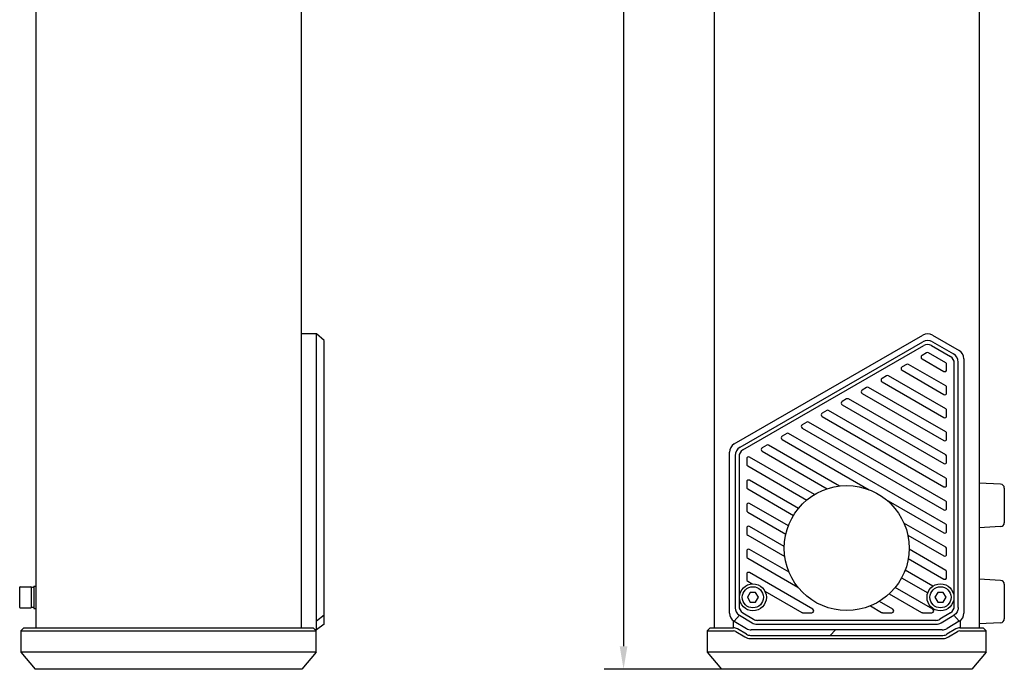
# Model space of a CAD drawing. Header units: millimetres. Extents: x 105 to 441, y 77 to 375.
# Tile 1 of 10: x 115 to 243, y 99 to 184. Entities that reach past the tile are written whole.
import ezdxf

# ---------------------------------------------------------------- set-up
doc = ezdxf.new("R2010")
doc.units = ezdxf.units.MM
doc.header["$LTSCALE"] = 32.67
doc.header["$PDMODE"] = 3
doc.header["$PDSIZE"] = 8
doc.layers.get('0').update_dxf_attribs({"linetype": 'CONTINUOUS'})
doc.layers.get('Defpoints').update_dxf_attribs({"linetype": 'CONTINUOUS'})
doc.layers.add('00_COMPONENTS', color=7, linetype='CONTINUOUS')
doc.layers.add('51__DRAFT_DIMS', color=7, linetype='CONTINUOUS')
doc.styles.get("Standard").update_dxf_attribs({"font": 'Roboto-Regular.ttf'})
doc.dimstyles.new('DIMSTYLE_2', dxfattribs={"dimtxt": 3, "dimasz": 3, "dimexe": 2.5, "dimexo": 0.5, "dimgap": 0.75, "dimtad": 1, "dimdec": 1, "dimlfac": 2, "dimdsep": 46, "dimtxsty": 'STANDARD', "dimblk": '_FILLED', "dimblk1": '_FILLED', "dimblk2": '_FILLED', "dimcen": 0.09, "dimclrt": 3, "dimazin": 2, "dimtp": 0.8, "dimtm": 0.8, "dimtfac": 1, "dimtdec": 1, "dimtofl": 0, "dimtmove": 0, "dimatfit": 3, "dimldrblk": '_FILLED', "dimfxl": 1, "dimtolj": 1, "dimarcsym": 0})

# ---------------------------------------------------------------- blocks, each defined once
blk = doc.blocks.new('_FILLED')
at = {"color": 0, "linetype": 'ByBlock'}
blk.add_solid([(0, 0), (-1, 0.167), (-1, -0.167)], dxfattribs=at)
blk = doc.blocks.new('*D5')
at = {"layer": '51__DRAFT_DIMS', "color": 0, "lineweight": -2}
for p, q in [((205.67, 354.28), (190.58, 354.28)), ((193.08, 351.28), (193.08, 102.25)), ((210.06, 99.25), (190.58, 99.25))]:
    blk.add_line(p, q, dxfattribs=at)
at = {"layer": 'Defpoints', "color": 0}
for p in [(206.17, 354.28), (193.08, 99.25), (210.56, 99.25)]:
    blk.add_point(p, dxfattribs=at)
at = {"layer": '51__DRAFT_DIMS', "color": 0, "linetype": 'ByBlock', "lineweight": -2, "xscale": 3, "yscale": 3, "zscale": 3}
for p, rotation in [((193.08, 354.28), 89.99999999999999), ((193.08, 99.25), 270)]:
    blk.add_blockref('_FILLED', p, dxfattribs=dict(at, rotation=rotation))
at = {"layer": '51__DRAFT_DIMS', "color": 3, "insert": (188.33, 226.63), "char_height": 3, "attachment_point": 2, "rotation": 90, "line_spacing_factor": 0.9}
blk.add_mtext('\\A1;510.1', dxfattribs=at)

msp = doc.modelspace()

# ---------------------------------------------------------------- linework, layer by layer
at = {"layer": '00_COMPONENTS', "color": 7}
for p, q in [((116.6429, 348.8811), (116.6429, 104.6483)), ((151.1429, 348.8811), (151.1429, 104.6483)), ((204.8506, 348.8811), (204.8506, 104.6483)), ((239.3506, 348.8811), (239.3506, 104.6483)), ((153.1429, 142.9009), (151.1429, 142.9009)), ((154.1429, 142.0349), (153.1429, 142.9009)), ((153.1429, 104.3647), (153.1429, 142.9009)), ((207.4756, 128.5755), (231.9978, 142.7334)), ((233.2478, 142.7334), (236.7256, 140.7255)), ((154.1429, 105.1147), (154.1429, 142.0349)), ((208.2256, 128.1425), (231.9978, 141.8674)), ((208.6006, 127.7817), (232.1228, 141.3622)), ((233.1228, 141.3622), (235.6006, 139.9317)), ((233.2478, 141.8674), (235.9756, 140.2925)), ((232.4978, 140.424), (231.8978, 140.0776)), ((231.8978, 139.6446), (234.7256, 138.012)), ((234.9756, 139.1378), (232.7478, 140.424)), ((237.3506, 139.643), (237.3506, 106.5724)), ((229.8978, 138.9229), (229.2978, 138.5765)), ((234.9756, 136.1356), (230.1478, 138.9229)), ((235.1006, 138.2285), (235.1006, 138.9213)), ((236.1006, 107.4593), (236.1006, 139.0657)), ((236.6006, 107.2953), (236.6006, 139.21)), ((227.2978, 137.4218), (226.6978, 137.0754)), ((234.9756, 133.1334), (227.5478, 137.4218)), ((229.2978, 138.1435), (234.7256, 135.0098)), ((224.6978, 135.9207), (224.0978, 135.5743)), ((234.9756, 130.1312), (224.9478, 135.9207)), ((226.6978, 136.6424), (234.7256, 132.0075)), ((235.1006, 135.2263), (235.1006, 135.9191)), ((224.0978, 135.1413), (234.7256, 129.0053)), ((222.0978, 134.4196), (221.4978, 134.0732)), ((221.4978, 133.6402), (234.7256, 126.0031)), ((234.9756, 127.1289), (222.3478, 134.4196)), ((219.4978, 132.9185), (218.8978, 132.5721)), ((218.8978, 132.1391), (234.7256, 123.0009)), ((234.9756, 124.1267), (219.7478, 132.9185)), ((235.1006, 132.2241), (235.1006, 132.9169)), ((216.8978, 131.4174), (216.2978, 131.071)), ((216.2978, 130.638), (234.7256, 119.9987)), ((234.9756, 121.1245), (217.1478, 131.4174)), ((214.2978, 129.9163), (213.6978, 129.5699)), ((234.9756, 118.1223), (214.5478, 129.9163)), ((235.1006, 129.2218), (235.1006, 129.9147)), ((211.6978, 128.4152), (211.0978, 128.0687)), ((221.1765, 123.087), (211.9478, 128.4152)), ((213.6978, 129.1368), (225.035, 122.5913)), ((206.8506, 106.5724), (206.8506, 127.493)), ((207.6006, 127.06), (207.6006, 107.2953)), ((208.1006, 126.9157), (208.1006, 107.4593)), ((217.9058, 121.9731), (209.4756, 126.8403)), ((211.0978, 127.6357), (219.5796, 122.7387)), ((235.1006, 126.2196), (235.1006, 126.9124)), ((209.1006, 126.6238), (209.1006, 125.9309)), ((209.2256, 125.7144), (216.9187, 121.2728)), ((209.1006, 123.6215), (209.1006, 122.9287)), ((215.8232, 120.1732), (209.4756, 123.838)), ((235.1006, 123.2174), (235.1006, 123.9102)), ((242.1267, 123.3192), (239.3506, 123.4647)), ((209.2256, 122.7122), (215.1813, 119.2737)), ((242.6006, 122.8199), (242.6006, 118.3095)), ((209.1006, 120.6193), (209.1006, 119.9265)), ((214.5151, 117.9262), (209.4756, 120.8358)), ((227.1948, 121.3443), (234.7256, 116.9964)), ((235.1006, 120.2152), (235.1006, 120.908)), ((209.2256, 119.71), (214.1848, 116.8468)), ((213.9785, 115.2338), (209.4756, 117.8336)), ((234.9756, 115.1201), (229.5534, 118.2505)), ((235.1006, 117.2129), (235.1006, 117.9058)), ((209.1006, 117.6171), (209.1006, 116.9243)), ((209.2256, 116.7078), (214.0493, 113.9228)), ((230.0502, 116.6935), (234.7256, 113.9942)), ((242.1267, 117.8102), (239.3506, 117.6647)), ((209.1006, 114.6149), (209.1006, 113.922)), ((214.6101, 111.867), (209.4756, 114.8314)), ((234.9756, 112.1178), (230.2241, 114.8611)), ((235.1006, 114.2107), (235.1006, 114.9035)), ((209.2256, 113.7055), (215.7617, 109.9319)), ((230.1112, 113.6561), (234.7256, 110.992)), ((209.1006, 111.6126), (209.1006, 110.9198)), ((217.6993, 107.0812), (209.4756, 111.8292)), ((233.3258, 110.0681), (229.7067, 112.1576)), ((235.1006, 111.2085), (235.1006, 111.9013)), ((209.2256, 110.7033), (209.8157, 110.3626)), ((229.2486, 111.1519), (232.6476, 109.1895)), ((242.1267, 110.8192), (239.3506, 110.9647)), ((242.6006, 110.3199), (242.6006, 105.8095)), ((114.5429, 107.2897), (114.5429, 109.9397)), ((114.5929, 109.9897), (115.9929, 109.9897)), ((116.0429, 109.9397), (116.0429, 107.2897)), ((116.3929, 110.0522), (116.6429, 110.0522)), ((116.3929, 110.0508), (116.3929, 107.1785)), ((209.5397, 109.2397), (209.1789, 108.6147)), ((210.2614, 109.2397), (209.5397, 109.2397)), ((210.6222, 108.6147), (210.2614, 109.2397)), ((211.4568, 109.4151), (216.2493, 106.6482)), ((227.6451, 109.0755), (231.8493, 106.6482)), ((233.2993, 107.0812), (228.4147, 109.9013)), ((233.9397, 109.2397), (233.5789, 108.6147)), ((234.6614, 109.2397), (233.9397, 109.2397)), ((235.0222, 108.6147), (234.6614, 109.2397)), ((209.1789, 108.6147), (209.5397, 107.9897)), ((209.5397, 107.9897), (210.2614, 107.9897)), ((210.2614, 107.9897), (210.6222, 108.6147)), ((228.0993, 107.0812), (226.3513, 108.0904)), ((233.5789, 108.6147), (233.9397, 107.9897)), ((233.9397, 107.9897), (234.6614, 107.9897)), ((234.6614, 107.9897), (235.0222, 108.6147)), ((114.5929, 107.2397), (115.9929, 107.2397)), ((116.0429, 107.3147), (116.3929, 107.3147)), ((116.3929, 107.1772), (116.6429, 107.1772)), ((208.5861, 106.6018), (209.9938, 105.7572)), ((216.3743, 106.6147), (217.5743, 106.6147)), ((225.1806, 107.4961), (226.6493, 106.6482)), ((226.7743, 106.6147), (227.9743, 106.6147)), ((231.9743, 106.6147), (233.1743, 106.6147)), ((235.6151, 106.6018), (234.2073, 105.7572)), ((154.1429, 106.2821), (153.1429, 105.5006)), ((154.1429, 105.1147), (153.1429, 104.3647)), ((207.3506, 105.5725), (207.3506, 104.6483)), ((208.147, 106.2821), (207.4574, 105.5006)), ((207.4574, 105.5006), (209.0537, 104.5428)), ((208.147, 106.2821), (209.7959, 105.2928)), ((210.439, 105.1147), (233.7621, 105.1147)), ((233.6928, 105.6147), (210.5083, 105.6147)), ((234.3815, 105.2788), (236.0541, 106.2821)), ((236.7437, 105.5006), (235.1474, 104.5428)), ((236.0541, 106.2821), (236.7437, 105.5006)), ((236.8506, 105.5725), (236.8506, 104.6483)), ((242.1267, 105.3102), (239.3506, 105.1647)), ((115.0865, 104.6483), (114.6865, 104.2483)), ((114.6865, 104.2483), (153.0993, 104.2483)), ((114.6865, 104.2483), (114.6865, 101.4695)), ((115.0865, 104.6483), (152.6993, 104.6483)), ((153.0993, 104.2483), (152.6993, 104.6483)), ((153.1429, 104.3647), (152.9829, 104.3647)), ((153.0993, 101.4695), (153.0993, 104.2483)), ((204.3508, 104.6483), (203.9508, 104.2483)), ((203.9508, 104.2483), (207.3778, 104.2483)), ((203.9508, 104.2483), (203.9508, 101.4695)), ((204.3508, 104.6483), (207.3778, 104.6483)), ((207.6865, 104.1628), (208.8543, 103.4621)), ((209.0601, 103.8051), (207.8923, 104.5058)), ((234.5043, 104.3647), (209.6968, 104.3647)), ((236.3088, 104.5058), (235.141, 103.8051)), ((235.3468, 103.4621), (236.5146, 104.1628)), ((236.8233, 104.6483), (239.8524, 104.6483)), ((236.8233, 104.2483), (240.2524, 104.2483)), ((240.2524, 104.2483), (239.8524, 104.6483)), ((240.2524, 101.4695), (240.2524, 104.2483)), ((209.5746, 103.6626), (234.6265, 103.6626)), ((209.5746, 103.2626), (234.6265, 103.2626)), ((153.0993, 101.4695), (114.6865, 101.4695)), ((114.6865, 101.4695), (116.5598, 99.2465)), ((153.0993, 101.4695), (151.226, 99.2465)), ((240.2524, 101.4695), (203.9508, 101.4695)), ((203.9508, 101.4695), (205.824, 99.2465)), ((240.2524, 101.4695), (238.3792, 99.2465)), ((151.226, 99.2465), (116.5598, 99.2465)), ((238.3792, 99.2465), (205.824, 99.2465))]:
    msp.add_line(p, q, dxfattribs=at)
at = {"layer": '00_COMPONENTS', "color": 4}
msp.add_line((219.9628, 103.6626), (220.6649, 104.3647), dxfattribs=at)
at = {"layer": '00_COMPONENTS', "color": 7}
for centre, radius in [((222.1006, 115.0147), 8.125), ((209.9006, 108.6147), 1.75), ((234.3006, 108.6147), 1.75), ((209.9006, 108.6147), 1.375), ((234.3006, 108.6147), 1.375)]:
    msp.add_circle(centre, radius, dxfattribs=at)
for centre, radius, start, end in [((232.6228, 141.6509), 1.25, 60, 120), ((232.6228, 140.7849), 1.25, 60, 120), ((232.6228, 140.4962), 1, 60, 120), ((232.0228, 139.8611), 0.25, 120, 240), ((232.6228, 140.2075), 0.25, 60, 120), ((235.1006, 139.0657), 1, 0, 60), ((235.3506, 139.21), 1.25, 0, 60), ((236.1006, 139.643), 1.25, 0, 60), ((229.4228, 138.36), 0.25, 120, 240), ((230.0228, 138.7064), 0.25, 60, 120), ((234.8506, 138.9213), 0.25, 0, 60), ((226.8228, 136.8589), 0.25, 120, 240), ((227.4228, 137.2053), 0.25, 60, 120), ((234.8506, 138.2285), 0.25, 240, 360), ((224.8228, 135.7042), 0.25, 60, 120), ((234.8506, 135.9191), 0.25, 0, 60), ((224.2228, 135.3578), 0.25, 120, 240), ((234.8506, 135.2263), 0.25, 240, 360), ((221.6228, 133.8567), 0.25, 120, 240), ((222.2228, 134.2031), 0.25, 60, 120), ((219.0228, 132.3556), 0.25, 120, 240), ((219.6228, 132.702), 0.25, 60, 120), ((234.8506, 132.2241), 0.25, 240, 360), ((234.8506, 132.9169), 0.25, 0, 60), ((216.4228, 130.8545), 0.25, 120, 240), ((217.0228, 131.2009), 0.25, 60, 120), ((213.8228, 129.3533), 0.25, 120, 240), ((214.4228, 129.6998), 0.25, 60, 120), ((234.8506, 129.9147), 0.25, 0, 60), ((208.1006, 127.493), 1.25, 120, 180), ((208.8506, 127.06), 1.25, 120, 180), ((211.2228, 127.8522), 0.25, 120, 240), ((211.8228, 128.1986), 0.25, 60, 120), ((234.8506, 129.2218), 0.25, 240, 360), ((209.1006, 126.9157), 1, 120, 180), ((209.3506, 126.6238), 0.25, 60, 180), ((234.8506, 126.9124), 0.25, 0, 60), ((209.3506, 125.9309), 0.25, 180, 240), ((234.8506, 126.2196), 0.25, 240, 360), ((209.3506, 123.6215), 0.25, 60, 180), ((234.8506, 123.2174), 0.25, 240, 360), ((234.8506, 123.9102), 0.25, 0, 60), ((242.1006, 122.8199), 0.5, 0, 87), ((209.3506, 122.9287), 0.25, 180, 240), ((209.3506, 120.6193), 0.25, 60, 180), ((234.8506, 120.908), 0.25, 0, 60), ((209.3506, 119.9265), 0.25, 180, 240), ((234.8506, 120.2152), 0.25, 240, 360), ((209.3506, 117.6171), 0.25, 60, 180), ((234.8506, 117.9058), 0.25, 0, 60), ((242.1006, 118.3095), 0.5, 273, 360), ((209.3506, 116.9243), 0.25, 180, 240), ((234.8506, 117.2129), 0.25, 240, 360), ((209.3506, 114.6149), 0.25, 60, 180), ((234.8506, 114.2107), 0.25, 240, 360), ((234.8506, 114.9035), 0.25, 0, 60), ((209.3506, 113.922), 0.25, 180, 240), ((209.3506, 111.6126), 0.25, 60, 180), ((234.8506, 111.9013), 0.25, 0, 60), ((209.3506, 110.9198), 0.25, 180, 240), ((234.8506, 111.2085), 0.25, 240, 360), ((242.1006, 110.3199), 0.5, 0, 87), ((114.5929, 109.9397), 0.05, 90, 180), ((115.9929, 109.9397), 0.05, 360, 90), ((209.9006, 108.6147), 0.7, 117.851978, 123.234499), ((209.9006, 108.6147), 0.7, 57.836628, 63.234499), ((234.3006, 108.6147), 0.7, 117.851978, 123.234499), ((234.3006, 108.6147), 0.7, 57.836628, 63.234499), ((209.9006, 108.6147), 0.7, 177.30059, 183.234499), ((209.9006, 108.6147), 0.7, 237.836628, 243.234499), ((209.9006, 108.6147), 0.7, 297.851978, 303.234499), ((209.9006, 108.6147), 0.7, 357.30059, 3.234499), ((234.3006, 108.6147), 0.7, 177.30059, 183.234499), ((234.3006, 108.6147), 0.7, 237.836628, 243.234499), ((234.3006, 108.6147), 0.7, 297.851978, 303.234499), ((234.3006, 108.6147), 0.7, 357.30059, 3.234499), ((114.5929, 107.2897), 0.05, 180, 270), ((115.9929, 107.2897), 0.05, 270, 0), ((208.1006, 106.5724), 1.25, 180, 239.036243), ((209.1006, 107.4593), 1, 180, 239.036243), ((216.3743, 106.8647), 0.25, 240, 270), ((217.5743, 106.8647), 0.25, 270, 60), ((226.7743, 106.8647), 0.25, 240, 270), ((227.9743, 106.8647), 0.25, 270, 60), ((231.9743, 106.8647), 0.25, 240, 270), ((233.1743, 106.8647), 0.25, 270, 60), ((235.1006, 107.4593), 1, 300.963757, 360), ((236.1006, 106.5724), 1.25, 300.963757, 360), ((210.439, 106.3647), 1.25, 239.036244, 270), ((210.5083, 106.6147), 1, 239.036243, 270), ((233.6928, 106.6147), 1, 270, 300.963757), ((233.7621, 106.3647), 1.25, 270.000117, 299.698468), ((242.1006, 105.8095), 0.5, 273, 360), ((207.3778, 103.6483), 1, 59.036274, 90), ((207.3778, 103.6483), 0.6, 59.036274, 89.999997), ((209.6968, 105.6147), 1.25, 239.036243, 270), ((209.5746, 104.6626), 1, 239.036274, 270), ((234.5043, 105.6147), 1.25, 270, 300.963757), ((234.6265, 104.6626), 1, 270, 300.963726), ((236.8233, 103.6483), 1, 90, 120.963726), ((236.8233, 103.6483), 0.6, 90.000001, 120.963725), ((209.5746, 104.6626), 1.4, 239.036274, 269.999999), ((234.6265, 104.6626), 1.4, 269.999999, 300.963726)]:
    msp.add_arc(centre, radius, start, end, dxfattribs=at)
for centre, start_param, end_param in [((115.9769, 108.6147), 0.45965151, 0.73458993), ((116.5426, 108.6147), 0.90077958, 1.00475653)]:
    msp.add_ellipse(centre, major_axis=(0.9192, 0.9193), ratio=0.99999509, start_param=start_param, end_param=end_param, dxfattribs=at)
for points in [[(207.6006, 107.2953), (207.6006, 107.2463), (207.6074, 107.1473), (207.6451, 106.9522), (207.735, 106.7175), (207.9098, 106.4698), (208.0657, 106.3416), (208.147, 106.2821)], [(236.6006, 107.2953), (236.6006, 107.2463), (236.5937, 107.1473), (236.556, 106.9522), (236.4661, 106.7175), (236.2913, 106.4698), (236.1354, 106.3416), (236.0541, 106.2821)]]:
    msp.add_open_spline(points, degree=3, knots=[0, 0, 0, 0, 0.12303394, 0.2482129, 0.49772866, 0.74726139, 1, 1, 1, 1], dxfattribs=at)

# ---------------------------------------------------------------- dimensions: what is measured, and where the dimension line sits
at = {"layer": '51__DRAFT_DIMS', "color": 4}
dim = msp.add_linear_dim(base=(193.0818, 99.2465), p1=(206.1749, 354.2828), p2=(210.5626, 99.2465), angle=270, dimstyle='DIMSTYLE_2', dxfattribs=at)
dim.commit()
dim.dimension.update_dxf_attribs({"geometry": '*D5', "text_midpoint": (193.0818, 226.6299), "dimtype": 160})

doc.saveas('drawing.dxf')
